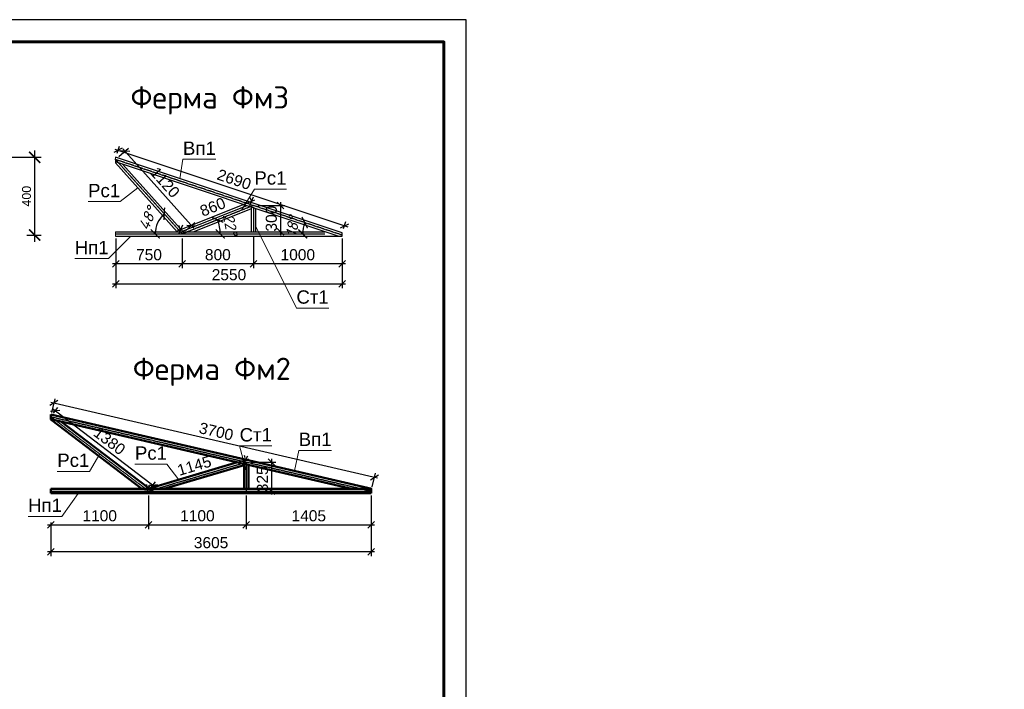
# Model space of a CAD drawing. Header units: millimetres. Extents: x 494616 to 29467618, y -815866 to -785734.
# Tile 16 of 20: x 686472 to 708637, y -800800 to -785734. Entities that reach past the tile are written whole.
import ezdxf
from ezdxf.enums import TextEntityAlignment as Align

# ---------------------------------------------------------------- set-up
doc = ezdxf.new("R2010")
doc.units = ezdxf.units.MM
doc.linetypes.add('ACAD_ISO04W100', pattern=[30, 24, -3, 0, -3])
doc.linetypes.add('CENTER', pattern=[50.8, 31.75, -6.35, 6.35, -6.35])
for name, color, linetype, lineweight in [('HVA. Текст (Text) RU.0', 7, 'Continuous', 13), ('АР_СТЕНЫ', 254, 'Continuous', 0), ('СТЕНЫ', 5, 'Continuous', 30), ('Фундамент', 133, 'Continuous', 50)]:
    doc.layers.add(name, color=color, linetype=linetype, lineweight=lineweight)
doc.layers.add('OS', color=16, linetype='Continuous')
doc.layers.add('RAZMER', color=5, linetype='Continuous')
doc.styles.add('GOST 2.304', font='CS_Gost2304.shx', dxfattribs={"oblique": 15})
doc.styles.add('ISOCPEUR', font='isocpeui.ttf')
doc.styles.add('SPDS1', font='spds.shx', dxfattribs={"width": 0.8})
doc.styles.get("Standard").update_dxf_attribs({"font": 'arial.ttf'})
doc.styles.add('style9', font='isocpeur.ttf', dxfattribs={"height": 300})
doc.dimstyles.new('1-100', dxfattribs={"dimscale": 100, "dimtxt": 2.5, "dimasz": 2, "dimexe": 1.3, "dimexo": 3, "dimgap": 1.2, "dimtad": 1, "dimdec": 0, "dimtxsty": 'ISOCPEUR', "dimblk": 'ARCHTICK', "dimcen": 2.5, "dimdle": 1.3, "dimadec": 0, "dimazin": 0, "dimtfac": 1, "dimtdec": 0, "dimtix": 1, "dimtmove": 1, "dimatfit": 3, "dimldrblk": 'OPEN30', "dimfxl": 0, "dimarcsym": 0})
doc.dimstyles.new('1-50', dxfattribs={"dimtxt": 250, "dimasz": 150, "dimexe": 100, "dimexo": 100, "dimgap": 75, "dimtad": 1, "dimdec": 0, "dimlfac": 0.5, "dimzin": 0, "dimdsep": 46, "dimtxsty": 'Standard', "dimblk": 'OBLIQUE', "dimcen": 1, "dimdle": 75, "dimclrt": 256, "dimadec": 0, "dimazin": 0, "dimtm": 1e-09, "dimtfac": 1, "dimtdec": 0, "dimtofl": 0, "dimtmove": 0, "dimatfit": 3, "dimldrblk": 'OBLIQUE', "dimfxl": 0, "dimtolj": 1, "dimtzin": 0, "dimarcsym": 0})
doc.dimstyles.new('50', dxfattribs={"dimscale": 0, "dimtxt": 200, "dimasz": 250, "dimexe": 150, "dimexo": 500, "dimgap": 80, "dimtad": 1, "dimdec": 0, "dimlfac": 0.5, "dimtxsty": 'Standard', "dimblk": 'ARCHTICK', "dimcen": 300, "dimdle": 150, "dimclrd": 256, "dimclre": 256, "dimclrt": 256, "dimadec": 0, "dimazin": 0, "dimtfac": 1, "dimtdec": 0, "dimtmove": 0, "dimatfit": 3, "dimfxl": 0, "dimlwd": -1, "dimlwe": -1, "dimarcsym": 0})

# ---------------------------------------------------------------- blocks, each defined once
blk = doc.blocks.new('_ArchTick')
at = {"color": 0, "linetype": 'ByBlock', "const_width": 0.15}
blk.add_lwpolyline([(-0.5, -0.5), (0.5, 0.5)], dxfattribs=at)
blk = doc.blocks.new('*D942')
at = {"transparency": 16777216}
for p, q in [((685833, -788830), (686958, -788830)), ((686808, -788680), (686808, -790730)), ((686633, -790580), (686958, -790580))]:
    blk.add_line(p, q, dxfattribs=at)
at = {"layer": 'Defpoints', "color": 0, "lineweight": 20, "transparency": 16777216}
for p in [(685333, -788830), (686133, -790580), (686808, -790580)]:
    blk.add_point(p, dxfattribs=at)
at = {"transparency": 16777216, "xscale": 250, "yscale": 250, "zscale": 250}
for p, rotation in [((686808, -788830), 90), ((686808, -790580), 270)]:
    blk.add_blockref('_ArchTick', p, dxfattribs=dict(at, rotation=rotation))
at = {"transparency": 16777216, "insert": (686626, -789705), "char_height": 200, "attachment_point": 5, "rotation": 90}
blk.add_mtext('400', dxfattribs=at)
blk = doc.blocks.new('_Oblique')
at = {"color": 0, "linetype": 'ByBlock', "lineweight": -2}
blk.add_line((-0.5, -0.5), (0.5, 0.5), dxfattribs=at)
blk = doc.blocks.new('*D973')
at = {"layer": 'Defpoints', "color": 0, "lineweight": 20, "ltscale": 0.2, "transparency": 16777216}
for p in [(689373, -796339), (687173, -796950), (689373, -797100)]:
    blk.add_point(p, dxfattribs=at)
at = {"layer": 'Фундамент', "color": 0, "lineweight": -2, "ltscale": 0.2, "transparency": 16777216}
for p, q in [((689373, -796439), (689373, -797200)), ((687098, -797100), (689448, -797100)), ((687173, -797050), (687173, -797200))]:
    blk.add_line(p, q, dxfattribs=at)
at = {"layer": 'Фундамент', "color": 0, "lineweight": -2, "ltscale": 0.2, "transparency": 16777216, "xscale": 150, "yscale": 150, "zscale": 150, "rotation": 180}
blk.add_blockref('_Oblique', (687173, -797100), dxfattribs=at)
at = {"layer": 'Фундамент', "color": 0, "lineweight": -2, "ltscale": 0.2, "transparency": 16777216, "xscale": 150, "yscale": 150, "zscale": 150}
blk.add_blockref('_Oblique', (689373, -797100), dxfattribs=at)
at = {"layer": 'Фундамент', "lineweight": 20, "ltscale": 0.2, "transparency": 16777216, "insert": (688273, -796897), "char_height": 250, "attachment_point": 5}
blk.add_mtext('\\A1;1100', dxfattribs=at)
blk = doc.blocks.new('*D974')
at = {"layer": 'Defpoints', "color": 0, "lineweight": 20, "ltscale": 0.2, "transparency": 16777216}
for p in [(689373, -796339), (691573, -796339), (691573, -797100)]:
    blk.add_point(p, dxfattribs=at)
at = {"layer": 'Фундамент', "color": 0, "lineweight": -2, "ltscale": 0.2, "transparency": 16777216}
for p, q in [((689373, -796439), (689373, -797200)), ((691573, -796439), (691573, -797200)), ((689298, -797100), (691648, -797100))]:
    blk.add_line(p, q, dxfattribs=at)
at = {"layer": 'Фундамент', "color": 0, "lineweight": -2, "ltscale": 0.2, "transparency": 16777216, "xscale": 150, "yscale": 150, "zscale": 150, "rotation": 180}
blk.add_blockref('_Oblique', (689373, -797100), dxfattribs=at)
at = {"layer": 'Фундамент', "color": 0, "lineweight": -2, "ltscale": 0.2, "transparency": 16777216, "xscale": 150, "yscale": 150, "zscale": 150}
blk.add_blockref('_Oblique', (691573, -797100), dxfattribs=at)
at = {"layer": 'Фундамент', "lineweight": 20, "ltscale": 0.2, "transparency": 16777216, "insert": (690473, -796897), "char_height": 250, "attachment_point": 5}
blk.add_mtext('\\A1;1100', dxfattribs=at)
blk = doc.blocks.new('*D975')
at = {"layer": 'Defpoints', "color": 0, "lineweight": 20, "ltscale": 0.2, "transparency": 16777216}
for p in [(691573, -796339), (694386, -796339), (694386, -797100)]:
    blk.add_point(p, dxfattribs=at)
at = {"layer": 'Фундамент', "color": 0, "lineweight": -2, "ltscale": 0.2, "transparency": 16777216}
for p, q in [((691573, -796439), (691573, -797200)), ((694386, -796439), (694386, -797200)), ((691498, -797100), (694461, -797100))]:
    blk.add_line(p, q, dxfattribs=at)
at = {"layer": 'Фундамент', "color": 0, "lineweight": -2, "ltscale": 0.2, "transparency": 16777216, "xscale": 150, "yscale": 150, "zscale": 150, "rotation": 180}
blk.add_blockref('_Oblique', (691573, -797100), dxfattribs=at)
at = {"layer": 'Фундамент', "color": 0, "lineweight": -2, "ltscale": 0.2, "transparency": 16777216, "xscale": 150, "yscale": 150, "zscale": 150}
blk.add_blockref('_Oblique', (694386, -797100), dxfattribs=at)
at = {"layer": 'Фундамент', "lineweight": 20, "ltscale": 0.2, "transparency": 16777216, "insert": (692980, -796897), "char_height": 250, "attachment_point": 5}
blk.add_mtext('\\A1;1405', dxfattribs=at)
blk = doc.blocks.new('*D970')
at = {"layer": 'Defpoints', "color": 0, "lineweight": 20, "ltscale": 0.2, "transparency": 16777216}
for p in [(687173, -796950), (694386, -796844), (687173, -797705)]:
    blk.add_point(p, dxfattribs=at)
at = {"layer": 'Фундамент', "color": 0, "lineweight": -2, "ltscale": 0.2, "transparency": 16777216}
for p, q in [((694386, -796944), (694386, -797805)), ((687173, -797050), (687173, -797805)), ((694461, -797705), (687098, -797705))]:
    blk.add_line(p, q, dxfattribs=at)
at = {"layer": 'Фундамент', "color": 0, "lineweight": -2, "ltscale": 0.2, "transparency": 16777216, "xscale": 150, "yscale": 150, "zscale": 150, "rotation": 180}
blk.add_blockref('_Oblique', (687173, -797705), dxfattribs=at)
at = {"layer": 'Фундамент', "color": 0, "lineweight": -2, "ltscale": 0.2, "transparency": 16777216, "xscale": 150, "yscale": 150, "zscale": 150}
blk.add_blockref('_Oblique', (694386, -797705), dxfattribs=at)
at = {"layer": 'Фундамент', "lineweight": 20, "ltscale": 0.2, "transparency": 16777216, "insert": (690780, -797502), "char_height": 250, "attachment_point": 5}
blk.add_mtext('\\A1;3605', dxfattribs=at)
blk = doc.blocks.new('*D976')
at = {"layer": 'Defpoints', "color": 0, "lineweight": 20, "ltscale": 0.2, "transparency": 16777216}
for p in [(687244, -794361), (687173, -794667), (694386, -796339)]:
    blk.add_point(p, dxfattribs=at)
at = {"layer": 'Фундамент', "color": 0, "lineweight": -2, "ltscale": 0.2, "transparency": 16777216}
for p, q in [((694530, -796050), (687171, -794344)), ((687196, -794570), (687267, -794264)), ((694408, -796242), (694479, -795935))]:
    blk.add_line(p, q, dxfattribs=at)
at = {"layer": 'Фундамент', "color": 0, "lineweight": -2, "ltscale": 0.2, "transparency": 16777216, "xscale": 150, "yscale": 150, "zscale": 150}
for p, rotation in [((687244, -794361), 166.9503442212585), ((694457, -796033), 346.9503442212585)]:
    blk.add_blockref('_Oblique', p, dxfattribs=dict(at, rotation=rotation))
at = {"layer": 'Фундамент', "lineweight": 20, "ltscale": 0.2, "transparency": 16777216, "insert": (690896, -794999), "char_height": 250, "attachment_point": 5, "rotation": 346.9503}
blk.add_mtext('\\A1;3700', dxfattribs=at)
blk = doc.blocks.new('*D971')
at = {"layer": 'Defpoints', "color": 0, "lineweight": 20, "ltscale": 0.2, "transparency": 16777216}
for p in [(691559, -795639), (691573, -795687), (689373, -796339)]:
    blk.add_point(p, dxfattribs=at)
at = {"layer": 'Фундамент', "color": 0, "lineweight": -2, "ltscale": 0.2, "transparency": 16777216}
for p, q in [((689287, -796312), (691631, -795618)), ((691545, -795591), (691531, -795543)), ((689345, -796243), (689331, -796195))]:
    blk.add_line(p, q, dxfattribs=at)
at = {"layer": 'Фундамент', "color": 0, "lineweight": -2, "ltscale": 0.2, "transparency": 16777216, "xscale": 150, "yscale": 150, "zscale": 150}
for p, rotation in [((691559, -795639), 16.50508751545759), ((689359, -796291), 196.5050875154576)]:
    blk.add_blockref('_Oblique', p, dxfattribs=dict(at, rotation=rotation))
at = {"layer": 'Фундамент', "lineweight": 20, "ltscale": 0.2, "transparency": 16777216, "insert": (690402, -795771), "char_height": 250, "attachment_point": 5, "rotation": 16.5051}
blk.add_mtext('\\A1;1145', dxfattribs=at)
blk = doc.blocks.new('*D972')
at = {"layer": 'Defpoints', "color": 0, "lineweight": 20, "ltscale": 0.2, "transparency": 16777216}
for p in [(691573, -795687), (691573, -796339), (692140, -796339)]:
    blk.add_point(p, dxfattribs=at)
at = {"layer": 'Фундамент', "color": 0, "lineweight": -2, "ltscale": 0.2, "transparency": 16777216}
for p, q in [((691673, -795687), (692240, -795687)), ((692140, -795612), (692140, -796414)), ((691673, -796339), (692240, -796339))]:
    blk.add_line(p, q, dxfattribs=at)
at = {"layer": 'Фундамент', "color": 0, "lineweight": -2, "ltscale": 0.2, "transparency": 16777216, "xscale": 150, "yscale": 150, "zscale": 150}
for p, rotation in [((692140, -795687), 90), ((692140, -796339), 270)]:
    blk.add_blockref('_Oblique', p, dxfattribs=dict(at, rotation=rotation))
at = {"layer": 'Фундамент', "lineweight": 20, "ltscale": 0.2, "transparency": 16777216, "insert": (691937, -796075), "char_height": 250, "attachment_point": 5, "rotation": 90}
blk.add_mtext('\\A1;325', dxfattribs=at)
blk = doc.blocks.new('*D969')
at = {"layer": 'Defpoints', "color": 0, "lineweight": 20, "ltscale": 0.2, "transparency": 16777216}
for p in [(687271, -794539), (687173, -794667), (689373, -796339)]:
    blk.add_point(p, dxfattribs=at)
at = {"layer": 'Фундамент', "color": 0, "lineweight": -2, "ltscale": 0.2, "transparency": 16777216}
for p, q in [((689531, -796256), (687212, -794493)), ((687234, -794588), (687332, -794459)), ((689434, -796259), (689532, -796131))]:
    blk.add_line(p, q, dxfattribs=at)
at = {"layer": 'Фундамент', "color": 0, "lineweight": -2, "ltscale": 0.2, "transparency": 16777216, "xscale": 150, "yscale": 150, "zscale": 150}
for p, rotation in [((687271, -794539), 142.7697958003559), ((689471, -796210), 322.769795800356)]:
    blk.add_blockref('_Oblique', p, dxfattribs=dict(at, rotation=rotation))
at = {"layer": 'Фундамент', "lineweight": 20, "ltscale": 0.2, "transparency": 16777216, "insert": (688494, -795213), "char_height": 250, "attachment_point": 5, "rotation": 322.7698}
blk.add_mtext('\\A1;1380', dxfattribs=at)
blk = doc.blocks.new('vcBlockPos')
at = {"color": 0, "linetype": 'ByBlock', "lineweight": -2, "style": 'GOST 2.304'}
blk.add_attdef('ПОЗИЦИЯ', text='', height=500, dxfattribs=at).set_placement((0, 0), align=Align.BOTTOM_CENTER)
at = {"color": 0, "linetype": 'ByBlock', "lineweight": -2, "style": 'GOST 2.304', "flags": 1}
blk.add_attdef('КОЛИЧЕСТВО', text='', height=500, dxfattribs=at).set_placement((0, 0), align=Align.RIGHT)
at = {"color": 0, "linetype": 'ByBlock', "lineweight": -2, "style": 'GOST 2.304'}
blk.add_attdef('НТЕКСТ', text='', height=500, dxfattribs=at).set_placement((0, 0), align=Align.TOP_CENTER)
blk = doc.blocks.new('*D977')
at = {"layer": 'Defpoints', "color": 0, "lineweight": 20, "ltscale": 0.2, "transparency": 16777216}
for p in [(688633, -788830), (693785, -790371), (693733, -790530)]:
    blk.add_point(p, dxfattribs=at)
at = {"layer": 'Фундамент', "color": 0, "lineweight": -2, "ltscale": 0.2, "transparency": 16777216}
for p, q in [((688664, -788735), (688717, -788576)), ((688614, -788647), (693857, -790395)), ((693764, -790435), (693817, -790276))]:
    blk.add_line(p, q, dxfattribs=at)
at = {"layer": 'Фундамент', "color": 0, "lineweight": -2, "ltscale": 0.2, "transparency": 16777216, "xscale": 150, "yscale": 150, "zscale": 150}
for p, rotation in [((688685, -788671), 161.5650511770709), ((693785, -790371), 341.5650511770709)]:
    blk.add_blockref('_Oblique', p, dxfattribs=dict(at, rotation=rotation))
at = {"layer": 'Фундамент', "lineweight": 20, "ltscale": 0.2, "transparency": 16777216, "insert": (691300, -789329), "char_height": 250, "attachment_point": 5, "rotation": 341.5651}
blk.add_mtext('\\A1;2690', dxfattribs=at)
blk = doc.blocks.new('*D978')
at = {"layer": 'Defpoints', "color": 0, "lineweight": 20, "ltscale": 0.2, "transparency": 16777216}
for p in [(691693, -789817), (691733, -789916), (690133, -790554)]:
    blk.add_point(p, dxfattribs=at)
at = {"layer": 'Фундамент', "color": 0, "lineweight": -2, "ltscale": 0.2, "transparency": 16777216}
for p, q in [((691695, -789823), (691656, -789724)), ((690024, -790484), (691763, -789790)), ((690095, -790461), (690056, -790363))]:
    blk.add_line(p, q, dxfattribs=at)
at = {"layer": 'Фундамент', "color": 0, "lineweight": -2, "ltscale": 0.2, "transparency": 16777216, "xscale": 150, "yscale": 150, "zscale": 150}
for p, rotation in [((691693, -789817), 21.7515742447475), ((690093, -790456), 201.7515742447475)]:
    blk.add_blockref('_Oblique', p, dxfattribs=dict(at, rotation=rotation))
at = {"layer": 'Фундамент', "lineweight": 20, "ltscale": 0.2, "transparency": 16777216, "insert": (690818, -789948), "char_height": 250, "attachment_point": 5, "rotation": 21.7516}
blk.add_mtext('\\A1;860', dxfattribs=at)
blk = doc.blocks.new('*D979')
at = {"layer": 'Defpoints', "color": 0, "lineweight": 20, "ltscale": 0.2, "transparency": 16777216}
for p in [(688843, -788693), (688633, -788882), (690133, -790554)]:
    blk.add_point(p, dxfattribs=at)
at = {"layer": 'Фундамент', "color": 0, "lineweight": -2, "ltscale": 0.2, "transparency": 16777216}
for p, q in [((688707, -788815), (688918, -788626)), ((690393, -790421), (688793, -788637)), ((690207, -790487), (690418, -790298))]:
    blk.add_line(p, q, dxfattribs=at)
at = {"layer": 'Фундамент', "color": 0, "lineweight": -2, "ltscale": 0.2, "transparency": 16777216, "xscale": 150, "yscale": 150, "zscale": 150}
for p, rotation in [((688843, -788693), 131.9009839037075), ((690343, -790365), 311.9009839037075)]:
    blk.add_blockref('_Oblique', p, dxfattribs=dict(at, rotation=rotation))
at = {"layer": 'Фундамент', "lineweight": 20, "ltscale": 0.2, "transparency": 16777216, "insert": (689744, -789394), "char_height": 250, "attachment_point": 5, "rotation": 311.901}
blk.add_mtext('\\A1;1120', dxfattribs=at)
blk = doc.blocks.new('*D980')
at = {"layer": 'Defpoints', "color": 0, "lineweight": 20, "ltscale": 0.2, "transparency": 16777216}
for p in [(688633, -790554), (693733, -790554), (693733, -791676)]:
    blk.add_point(p, dxfattribs=at)
at = {"layer": 'Фундамент', "color": 0, "lineweight": -2, "ltscale": 0.2, "transparency": 16777216}
for p, q in [((688633, -790654), (688633, -791776)), ((693733, -790654), (693733, -791776)), ((688558, -791676), (693808, -791676))]:
    blk.add_line(p, q, dxfattribs=at)
at = {"layer": 'Фундамент', "color": 0, "lineweight": -2, "ltscale": 0.2, "transparency": 16777216, "xscale": 150, "yscale": 150, "zscale": 150, "rotation": 180}
blk.add_blockref('_Oblique', (688633, -791676), dxfattribs=at)
at = {"layer": 'Фундамент', "color": 0, "lineweight": -2, "ltscale": 0.2, "transparency": 16777216, "xscale": 150, "yscale": 150, "zscale": 150}
blk.add_blockref('_Oblique', (693733, -791676), dxfattribs=at)
at = {"layer": 'Фундамент', "lineweight": 20, "ltscale": 0.2, "transparency": 16777216, "insert": (691183, -791473), "char_height": 250, "attachment_point": 5}
blk.add_mtext('\\A1;2550', dxfattribs=at)
blk = doc.blocks.new('*D981')
at = {"layer": 'Defpoints', "color": 0, "lineweight": 20, "ltscale": 0.2, "transparency": 16777216}
for p in [(691733, -789916), (691733, -790504), (692341, -790504)]:
    blk.add_point(p, dxfattribs=at)
at = {"layer": 'Фундамент', "color": 0, "lineweight": -2, "ltscale": 0.2, "transparency": 16777216}
for p, q in [((691833, -789916), (692441, -789916)), ((692341, -789841), (692341, -790579)), ((691833, -790504), (692441, -790504))]:
    blk.add_line(p, q, dxfattribs=at)
at = {"layer": 'Фундамент', "color": 0, "lineweight": -2, "ltscale": 0.2, "transparency": 16777216, "xscale": 150, "yscale": 150, "zscale": 150}
for p, rotation in [((692341, -789916), 90), ((692341, -790504), 270)]:
    blk.add_blockref('_Oblique', p, dxfattribs=dict(at, rotation=rotation))
at = {"layer": 'Фундамент', "lineweight": 20, "ltscale": 0.2, "transparency": 16777216, "insert": (692138, -790210), "char_height": 250, "attachment_point": 5, "rotation": 90}
blk.add_mtext('\\A1;300', dxfattribs=at)
blk = doc.blocks.new('*D982')
at = {"layer": 'Defpoints', "color": 0, "lineweight": 20, "ltscale": 0.2, "transparency": 16777216}
for p in [(691733, -790504), (693733, -790654), (691733, -791226)]:
    blk.add_point(p, dxfattribs=at)
at = {"layer": 'Фундамент', "color": 0, "lineweight": -2, "ltscale": 0.2, "transparency": 16777216}
for p, q in [((691733, -790604), (691733, -791326)), ((693733, -790754), (693733, -791326)), ((693808, -791226), (691658, -791226))]:
    blk.add_line(p, q, dxfattribs=at)
at = {"layer": 'Фундамент', "color": 0, "lineweight": -2, "ltscale": 0.2, "transparency": 16777216, "xscale": 150, "yscale": 150, "zscale": 150, "rotation": 180}
blk.add_blockref('_Oblique', (691733, -791226), dxfattribs=at)
at = {"layer": 'Фундамент', "color": 0, "lineweight": -2, "ltscale": 0.2, "transparency": 16777216, "xscale": 150, "yscale": 150, "zscale": 150}
blk.add_blockref('_Oblique', (693733, -791226), dxfattribs=at)
at = {"layer": 'Фундамент', "lineweight": 20, "ltscale": 0.2, "transparency": 16777216, "insert": (692733, -791023), "char_height": 250, "attachment_point": 5}
blk.add_mtext('\\A1;1000', dxfattribs=at)
blk = doc.blocks.new('*D983')
at = {"layer": 'Defpoints', "color": 0, "lineweight": 20, "ltscale": 0.2, "transparency": 16777216}
for p in [(690133, -790554), (691733, -790654), (690133, -791226)]:
    blk.add_point(p, dxfattribs=at)
at = {"layer": 'Фундамент', "color": 0, "lineweight": -2, "ltscale": 0.2, "transparency": 16777216}
for p, q in [((690133, -790654), (690133, -791326)), ((691733, -790754), (691733, -791326)), ((691808, -791226), (690058, -791226))]:
    blk.add_line(p, q, dxfattribs=at)
at = {"layer": 'Фундамент', "color": 0, "lineweight": -2, "ltscale": 0.2, "transparency": 16777216, "xscale": 150, "yscale": 150, "zscale": 150, "rotation": 180}
blk.add_blockref('_Oblique', (690133, -791226), dxfattribs=at)
at = {"layer": 'Фундамент', "color": 0, "lineweight": -2, "ltscale": 0.2, "transparency": 16777216, "xscale": 150, "yscale": 150, "zscale": 150}
blk.add_blockref('_Oblique', (691733, -791226), dxfattribs=at)
at = {"layer": 'Фундамент', "lineweight": 20, "ltscale": 0.2, "transparency": 16777216, "insert": (690933, -791023), "char_height": 250, "attachment_point": 5}
blk.add_mtext('\\A1;800', dxfattribs=at)
blk = doc.blocks.new('*D984')
at = {"layer": 'Defpoints', "color": 0, "lineweight": 20, "ltscale": 0.2, "transparency": 16777216}
for p in [(688633, -790745), (690133, -790879), (688633, -791226)]:
    blk.add_point(p, dxfattribs=at)
at = {"layer": 'Фундамент', "color": 0, "lineweight": -2, "ltscale": 0.2, "transparency": 16777216}
for p, q in [((688633, -790845), (688633, -791326)), ((690133, -790979), (690133, -791326)), ((690208, -791226), (688558, -791226))]:
    blk.add_line(p, q, dxfattribs=at)
at = {"layer": 'Фундамент', "color": 0, "lineweight": -2, "ltscale": 0.2, "transparency": 16777216, "xscale": 150, "yscale": 150, "zscale": 150, "rotation": 180}
blk.add_blockref('_Oblique', (688633, -791226), dxfattribs=at)
at = {"layer": 'Фундамент', "color": 0, "lineweight": -2, "ltscale": 0.2, "transparency": 16777216, "xscale": 150, "yscale": 150, "zscale": 150}
blk.add_blockref('_Oblique', (690133, -791226), dxfattribs=at)
at = {"layer": 'Фундамент', "lineweight": 20, "ltscale": 0.2, "transparency": 16777216, "insert": (689383, -791023), "char_height": 250, "attachment_point": 5}
blk.add_mtext('\\A1;750', dxfattribs=at)
blk = doc.blocks.new('*D985')
at = {"layer": 'Defpoints', "color": 0, "lineweight": 20, "ltscale": 0.2, "transparency": 16777216}
for p in [(691733, -789916), (688633, -790554), (690133, -790554), (690981, -790446), (693340, -790554)]:
    blk.add_point(p, dxfattribs=at)
at = {"layer": 'Фундамент', "color": 0, "lineweight": -2, "ltscale": 0.2, "transparency": 16777216}
blk.add_arc((690133, -790554), 855, 360, 21.7516, dxfattribs=at)
at = {"layer": 'Фундамент', "color": 0, "lineweight": -2, "ltscale": 0.2, "transparency": 16777216, "xscale": 200, "yscale": 200, "zscale": 200}
for p, rotation in [((690927, -790237), 111.7515742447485), ((690988, -790554), 269.9999999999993)]:
    blk.add_blockref('_ArchTick', p, dxfattribs=dict(at, rotation=rotation))
at = {"layer": 'Фундамент', "color": 0, "lineweight": 20, "ltscale": 0.2, "transparency": 16777216, "insert": (691213, -790346), "char_height": 250, "attachment_point": 5, "rotation": 280.8758, "style": 'ISOCPEUR'}
blk.add_mtext('22°', dxfattribs=at)
blk = doc.blocks.new('_Open30')
at = {"color": 0, "linetype": 'ByBlock', "lineweight": -2}
for p, q in [((-1, 0.27), (0, 0)), ((0, 0), (-1, -0.27)), ((0, 0), (-1, 0))]:
    blk.add_line(p, q, dxfattribs=at)
blk = doc.blocks.new('*D986')
at = {"layer": 'Defpoints', "color": 0, "lineweight": 20, "ltscale": 0.2, "transparency": 16777216}
for p in [(688617, -788877), (692864, -790383), (688633, -790554), (693340, -790554), (693717, -790577)]:
    blk.add_point(p, dxfattribs=at)
at = {"layer": 'Фундамент', "color": 0, "lineweight": -2, "ltscale": 0.2, "transparency": 16777216}
blk.add_arc((693648, -790554), 802, 161.5651, 180, dxfattribs=at)
at = {"layer": 'Фундамент', "color": 0, "lineweight": -2, "ltscale": 0.2, "transparency": 16777216, "xscale": 200, "yscale": 200, "zscale": 200}
for p, rotation in [((692887, -790300), 71.5650511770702), ((692846, -790554), 269.9999999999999)]:
    blk.add_blockref('_ArchTick', p, dxfattribs=dict(at, rotation=rotation))
at = {"layer": 'Фундамент', "color": 0, "lineweight": 20, "ltscale": 0.2, "transparency": 16777216, "insert": (692614, -790386), "char_height": 250, "attachment_point": 5, "rotation": 80.7825, "style": 'ISOCPEUR'}
blk.add_mtext('18°', dxfattribs=at)
blk = doc.blocks.new('*D987')
at = {"layer": 'Defpoints', "color": 0, "lineweight": 20, "ltscale": 0.2, "transparency": 16777216}
for p in [(688633, -788882), (689617, -790231), (688633, -790554), (690133, -790554), (693340, -790554)]:
    blk.add_point(p, dxfattribs=at)
at = {"layer": 'Фундамент', "color": 0, "lineweight": -2, "ltscale": 0.2, "transparency": 16777216}
blk.add_arc((690133, -790554), 609, 131.901, 180, dxfattribs=at)
at = {"layer": 'Фундамент', "color": 0, "lineweight": -2, "ltscale": 0.2, "transparency": 16777216, "xscale": 200, "yscale": 200, "zscale": 200}
for p, rotation in [((689726, -790101), 41.90098390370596), ((689524, -790554), 270.0000000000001)]:
    blk.add_blockref('_ArchTick', p, dxfattribs=dict(at, rotation=rotation))
at = {"layer": 'Фундамент', "color": 0, "lineweight": 20, "ltscale": 0.2, "transparency": 16777216, "insert": (689353, -790206), "char_height": 250, "attachment_point": 5, "rotation": 65.9505, "style": 'ISOCPEUR'}
blk.add_mtext('48°', dxfattribs=at)
blk = doc.blocks.new('*U988')
at = {"color": 0, "linetype": 'Continuous', "lineweight": -2}
blk.add_lwpolyline([(-530.99, 0), (0, 0), (0, 297), (-530.99, 297), (-530.99, 0)], dxfattribs=at)
at = {"color": 13, "linetype": 'Continuous', "lineweight": 60}
blk.add_lwpolyline([(-510.99, 5), (-5, 5), (-5, 292), (-510.99, 292), (-510.99, 5)], dxfattribs=at)
at = {"color": 0, "linetype": 'Continuous', "lineweight": -2, "style": 'GOST 2.304', "oblique": 15}
for tag, p in [('ДАТА_С7', (-521.79, 275.6)), ('ДАТА_С8', (-516.79, 275.6)), ('ДАТА_С9', (-511.79, 275.6)), ('ФАМИЛИЯ_С7', (-521.79, 240.6)), ('ФАМИЛИЯ_С8', (-516.79, 240.6)), ('ФАМИЛИЯ_С9', (-511.79, 240.6)), ('ДОЛЖНОСТЬ_С7', (-521.79, 220.6)), ('ДОЛЖНОСТЬ_С8', (-516.79, 220.6)), ('ДОЛЖНОСТЬ_С9', (-511.79, 220.6)), ('ДАТА_С4', (-521.79, 210.6)), ('ДАТА_С5', (-516.79, 210.6)), ('ДАТА_С6', (-511.79, 210.6)), ('ФАМИЛИЯ_С4', (-521.79, 175.6)), ('ФАМИЛИЯ_С5', (-516.79, 175.6)), ('ФАМИЛИЯ_С6', (-511.79, 175.6)), ('ДОЛЖНОСТЬ_С4', (-521.79, 155.6)), ('ДОЛЖНОСТЬ_С5', (-516.79, 155.6)), ('ДОЛЖНОСТЬ_С6', (-511.79, 155.6)), ('ДАТА_С1', (-521.79, 145.6)), ('ДАТА_С2', (-516.79, 145.6)), ('ДАТА_С3', (-511.79, 145.6)), ('ФАМИЛИЯ_С1', (-521.79, 110.6)), ('ФАМИЛИЯ_С2', (-516.79, 110.6)), ('ФАМИЛИЯ_С3', (-511.79, 110.6)), ('ДОЛЖНОСТЬ_С1', (-521.79, 90.6)), ('ДОЛЖНОСТЬ_С2', (-516.79, 90.6)), ('ДОЛЖНОСТЬ_С3', (-511.79, 90.6))]:
    blk.add_attdef(tag, p, '', height=2.5, rotation=90, dxfattribs=at)
for tag, p in [('ИЗМЕНЕНИЕ4', (-185, 55.95)), ('УЧАСТОК4', (-175, 55.95)), ('ЛИСТ4', (-165, 55.95)), ('ДОК4', (-155, 55.95)), ('ИЗМЕНЕНИЕ3', (-185, 50.95)), ('УЧАСТОК3', (-175, 50.95)), ('ЛИСТ3', (-165, 50.95)), ('ДОК3', (-155, 50.95)), ('ИЗМЕНЕНИЕ2', (-185, 45.95)), ('УЧАСТОК2', (-175, 45.95)), ('ЛИСТ2', (-165, 45.95)), ('ДОК2', (-155, 45.95)), ('НАИМЕНОВАНИЕ1', (-66.57, 45.54)), ('ИЗМЕНЕНИЕ1', (-185, 40.95)), ('УЧАСТОК1', (-175, 40.95)), ('ЛИСТ1', (-165, 40.95)), ('ДОК1', (-155, 40.95)), ('НАИМЕНОВАНИЕ2', (-66.57, 41.18)), ('НАИМЕНОВАНИЕ3', (-66.57, 36.94)), ('СООРУЖЕНИЕ1', (-89.86, 30.35)), ('СООРУЖЕНИЕ2', (-89.86, 25.99)), ('СООРУЖЕНИЕ3', (-89.86, 21.75)), ('НАИМЕНОВАНИЕ_ЛИСТА1', (-90.36, 15.32)), ('НАИМЕНОВАНИЕ_ЛИСТА2', (-90.36, 10.97)), ('НАИМЕНОВАНИЕ_ЛИСТА3', (-90.36, 6.72))]:
    blk.add_attdef(tag, text='', height=2.5, dxfattribs=at).set_placement(p, align=Align.CENTER)
at = {"color": 0, "linetype": 'Continuous', "lineweight": -2, "style": 'GOST 2.304', "oblique": 15, "flags": 8}
for tag, p in [('ДАТА10', (-130.07, 55.83)), ('ДАТА9', (-130.07, 50.83)), ('ДАТА8', (-130.07, 45.83)), ('ДАТА7', (-130.07, 40.83)), ('ДАТА6', (-130.07, 30.83)), ('ДАТА5', (-130.07, 25.83)), ('ДАТА4', (-130.07, 20.83)), ('ДАТА3', (-130.07, 15.83)), ('ДАТА2', (-130.07, 10.83)), ('ДАТА1', (-130.07, 5.83))]:
    blk.add_attdef(tag, text='', height=2.5, dxfattribs=at).set_placement(p, align=Align.CENTER)
at = {"color": 0, "linetype": 'Continuous', "lineweight": -2, "style": 'GOST 2.304', "oblique": 15}
blk.add_attdef('!ШИФР', text='', height=5, dxfattribs=at).set_placement((-60.29, 52.75), align=Align.RIGHT)
for tag, p, height in [('!РАЗДЕЛ', (-60.07, 52.75), 5), ('ДОЛЖНОСТЬ6', (-188.95, 30.95), 2.5), ('ФАМИЛИЯ6', (-168.95, 30.95), 2.5), ('ДОЛЖНОСТЬ5', (-188.95, 25.95), 2.5), ('ФАМИЛИЯ5', (-168.95, 25.95), 2.5), ('ДОЛЖНОСТЬ4', (-188.95, 20.95), 2.5), ('ФАМИЛИЯ4', (-168.95, 20.95), 2.5), ('ДОЛЖНОСТЬ3', (-188.95, 15.95), 2.5), ('ФАМИЛИЯ3', (-168.95, 15.95), 2.5), ('ДОЛЖНОСТЬ2', (-188.95, 10.95), 2.5), ('ФАМИЛИЯ2', (-168.95, 10.95), 2.5), ('ДОЛЖНОСТЬ1', (-188.95, 5.95), 2.5), ('ФАМИЛИЯ1', (-168.95, 5.95), 2.5)]:
    blk.add_attdef(tag, p, '', height=height, dxfattribs=at)
for tag, p in [('!СТАДИЯ', (-47.46, 25)), ('!НОМЕР', (-32.5, 25)), ('КОЛИЧЕСТВО_ЛИСТОВ', (-15, 25)), ('КОЛИЧЕСТВО_ЛИСТОВ', (-19.29, 13.01))]:
    blk.add_attdef(tag, text='', height=2.5, dxfattribs=at).set_placement(p, align=Align.MIDDLE_CENTER)
at = {"color": 0, "linetype": 'Continuous', "lineweight": -2, "style": 'GOST 2.304', "oblique": 15, "flags": 8}
blk.add_attdef('!ФОРМАТ', (-19.5, 1.25), '', height=2.5, dxfattribs=at)

msp = doc.modelspace()

# ---------------------------------------------------------------- linework, layer by layer
at = {"lineweight": 30}
for p, q in [((693732.537, -790529.536), (688632.537, -788829.536)), ((693639.581, -790603.961), (688632.537, -788934.946)), ((690020.495, -790503.961), (688632.537, -788957.109)), ((690154.85, -790503.961), (688795.851, -788989.384)), ((691587.058, -789919.786), (690146.435, -790494.582)), ((691682.537, -789951.612), (691682.537, -790503.961)), ((691682.537, -789989.357), (690392.775, -790503.961)), ((691782.537, -789984.946), (691782.537, -790503.961)), ((688632.537, -790503.961), (693339.581, -790503.961)), ((688632.537, -790603.961), (693732.537, -790603.961)), ((688632.537, -790603.961), (693732.537, -790603.961)), ((693732.537, -790603.961), (693732.537, -790529.536))]:
    msp.add_line(p, q, dxfattribs=at)
at = {"layer": 'OS', "color": 3, "linetype": 'ACAD_ISO04W100', "ltscale": 0.2}
for p, q in [((693716.725, -790576.971), (688616.725, -788876.971)), ((688632.537, -788882.241), (688648.348, -788876.971)), ((690132.537, -790553.961), (688632.537, -788882.241)), ((691732.537, -789915.574), (690132.537, -790553.961)), ((691732.537, -789951.612), (691732.537, -790503.961)), ((688632.537, -790553.961), (693339.581, -790553.961)), ((687173.393, -794667.339), (694385.882, -796339.058)), ((687173.393, -794667.339), (689373.393, -796339.058)), ((689373.393, -796339.058), (691573.393, -795687.176)), ((691573.393, -795687.176), (691573.393, -796339.058)), ((687173.393, -796339.058), (694385.882, -796339.058))]:
    msp.add_line(p, q, dxfattribs=at)
at = {"layer": 'АР_СТЕНЫ', "color": 0, "lineweight": 50}
for p, q in [((687173.393, -794616.013), (694397.172, -796290.349)), ((687173.393, -794730.136), (687173.393, -794616.013)), ((687173.393, -794718.664), (693948.722, -796289.058)), ((687173.393, -794730.136), (689224.951, -796289.058)), ((687389.498, -794768.753), (689383.475, -796283.922)), ((689366.141, -796289.058), (691377.453, -795693.086)), ((689718.13, -796289.058), (691523.393, -795754.14)), ((691523.393, -795726.912), (691523.393, -796289.058)), ((691623.393, -795750.09), (691623.393, -796289.058)), ((687173.393, -796289.058), (694385.882, -796289.058)), ((687173.393, -796389.058), (687173.393, -796289.058)), ((694385.882, -796389.058), (694385.882, -796289.058)), ((687173.393, -796389.058), (694385.882, -796389.058))]:
    msp.add_line(p, q, dxfattribs=at)
at = {"layer": 'Фундамент', "color": 0, "lineweight": 20, "ltscale": 0.2}
for p, q in [((688632.537, -788934.946), (688632.537, -788829.536)), ((688632.537, -788829.536), (688632.537, -788957.109)), ((688632.537, -790603.961), (688632.537, -790503.961))]:
    msp.add_line(p, q, dxfattribs=at)
at = {"layer": 'Фундамент', "color": 0, "lineweight": 20}
for points in [[(690080.374, -789312.149), (690147.548, -788875.194), (690887.111, -788875.194)], [(689134.451, -789516.482), (688733.316, -789828.287), (688011.147, -789828.287)], [(691467.315, -790021.395), (691755.615, -789545.568), (692477.785, -789545.568)], [(691782.537, -790375.529), (692701.481, -792223.689), (693429.176, -792223.689)], [(688970.906, -790603.961), (688474.288, -791110.273), (687711.6, -791110.273)], [(691573.393, -795874.633), (691422.428, -795323.823), (692150.122, -795323.823)], [(692661.279, -795888.002), (692753.733, -795425.766), (693493.296, -795425.766)], [(688273.393, -795503.198), (688039.958, -795896.745), (687317.789, -795896.745)], [(690053.627, -796085.349), (689788.114, -795734.27), (689065.944, -795734.27)], [(687827.536, -796339.058), (687423.53, -796909.596), (686660.843, -796909.596)]]:
    msp.add_lwpolyline(points, dxfattribs=at)

# ---------------------------------------------------------------- block references
at = {"layer": 'RAZMER', "xscale": 100, "yscale": 100, "zscale": 100}
msp.add_blockref('*U988', (696522.073, -815434.206), dxfattribs=at)
at = {"layer": 'СТЕНЫ', "lineweight": 9, "ltscale": 10}
ref = msp.add_blockref('vcBlockPos', (690751.322, -787982.219, 60), dxfattribs=dict(at, xscale=100, yscale=100, zscale=100))
ref.add_attrib('ПОЗИЦИЯ', 'Ферма Фм3', dxfattribs={"layer": '0', "color": 0, "linetype": 'ByBlock', "lineweight": -2, "height": 500, "style": 'style9'}).set_placement((690751.322, -787882.219), align=Align.BOTTOM_CENTER)
ref = msp.add_blockref('vcBlockPos', (690797.147, -794088.182, 60), dxfattribs=dict(at, xscale=100, yscale=100, zscale=100))
ref.add_attrib('ПОЗИЦИЯ', 'Ферма Фм2', dxfattribs={"layer": '0', "color": 0, "linetype": 'ByBlock', "lineweight": -2, "height": 500, "style": 'style9'}).set_placement((690797.147, -793988.182), align=Align.BOTTOM_CENTER)
at = {"layer": 'Фундамент', "color": 0, "lineweight": 20}
ref = msp.add_blockref('vcBlockPos', (690517.33, -788875.194), dxfattribs=dict(at, xscale=100, yscale=100, zscale=100))
ref.add_attrib('ПОЗИЦИЯ', 'Вп1', dxfattribs={"layer": '0', "color": 0, "linetype": 'ByBlock', "lineweight": -2, "height": 300}).set_placement((690517.33, -788775.194), align=Align.CENTER)
ref = msp.add_blockref('vcBlockPos', (692116.7, -789545.568), dxfattribs=dict(at, xscale=100, yscale=100, zscale=100))
ref.add_attrib('ПОЗИЦИЯ', 'Рс1', dxfattribs={"layer": '0', "color": 0, "linetype": 'ByBlock', "lineweight": -2, "height": 300}).set_placement((692116.7, -789445.568), align=Align.CENTER)
ref = msp.add_blockref('vcBlockPos', (688372.231, -789828.287), dxfattribs=dict(at, xscale=-100, yscale=100, zscale=100))
ref.add_attrib('ПОЗИЦИЯ', 'Рс1', dxfattribs={"layer": '0', "color": 0, "linetype": 'ByBlock', "lineweight": -2, "height": 300}).set_placement((688372.231, -789728.287), align=Align.CENTER)
ref = msp.add_blockref('vcBlockPos', (688092.944, -791110.273), dxfattribs=dict(at, xscale=-100, yscale=100, zscale=100))
ref.add_attrib('ПОЗИЦИЯ', 'Нп1', dxfattribs={"layer": '0', "color": 0, "linetype": 'ByBlock', "lineweight": -2, "height": 300}).set_placement((688092.944, -791010.273), align=Align.CENTER)
ref = msp.add_blockref('vcBlockPos', (693065.329, -792223.689), dxfattribs=dict(at, xscale=100, yscale=100, zscale=100))
ref.add_attrib('ПОЗИЦИЯ', 'Ст1', dxfattribs={"layer": '0', "color": 0, "linetype": 'ByBlock', "lineweight": -2, "height": 300}).set_placement((693065.329, -792123.689), align=Align.CENTER)
ref = msp.add_blockref('vcBlockPos', (691786.275, -795323.823), dxfattribs=dict(at, xscale=100, yscale=100, zscale=100))
ref.add_attrib('ПОЗИЦИЯ', 'Ст1', dxfattribs={"layer": '0', "color": 0, "linetype": 'ByBlock', "lineweight": -2, "height": 300}).set_placement((691786.275, -795223.823), align=Align.CENTER)
ref = msp.add_blockref('vcBlockPos', (693123.514, -795425.766), dxfattribs=dict(at, xscale=100, yscale=100, zscale=100))
ref.add_attrib('ПОЗИЦИЯ', 'Вп1', dxfattribs={"layer": '0', "color": 0, "linetype": 'ByBlock', "lineweight": -2, "height": 300}).set_placement((693123.514, -795325.766), align=Align.CENTER)
ref = msp.add_blockref('vcBlockPos', (689427.029, -795734.27), dxfattribs=dict(at, xscale=-100, yscale=100, zscale=100))
ref.add_attrib('ПОЗИЦИЯ', 'Рс1', dxfattribs={"layer": '0', "color": 0, "linetype": 'ByBlock', "lineweight": -2, "height": 300}).set_placement((689427.029, -795634.27), align=Align.CENTER)
ref = msp.add_blockref('vcBlockPos', (687678.873, -795896.745), dxfattribs=dict(at, xscale=-100, yscale=100, zscale=100))
ref.add_attrib('ПОЗИЦИЯ', 'Рс1', dxfattribs={"layer": '0', "color": 0, "linetype": 'ByBlock', "lineweight": -2, "height": 300}).set_placement((687678.873, -795796.745), align=Align.CENTER)
ref = msp.add_blockref('vcBlockPos', (687042.187, -796909.596), dxfattribs=dict(at, xscale=-100, yscale=100, zscale=100))
ref.add_attrib('ПОЗИЦИЯ', 'Нп1', dxfattribs={"layer": '0', "color": 0, "linetype": 'ByBlock', "lineweight": -2, "height": 300}).set_placement((687042.187, -796809.596), align=Align.CENTER)

# ---------------------------------------------------------------- texts
at = {"layer": 'HVA. Текст (Text) RU.0', "color": 7, "linetype": 'CENTER', "attachment_point": 4, "style": 'SPDS1'}
for s, insert, char_height, width in [('\\pi18268.08077;{\\fISOCPEUR|b0|i0|c204|p34;ООО "MAX ACTIVE" }', (494420.888, -790268.257), 1585.74441, 51251.86964), ("\\pi959.55897;{\\fISOCPEUR|b0|i1|c204|p34;\\W1;\\C256;Toshkent viloyati, Qibray tumani, Ma'rifat MFY, \\P\\pi775.54382;Qoramurt ko'chasida 50 o'rinli “Xospis” binosini \\P\\pi10012.09685;qurish \\P\\pi3772.81655;(qo'shimcha ishlar va o'zgarishlar)} ", (508598.823, -798768.686), 700, 22624.26946)]:
    msp.add_mtext(s, dxfattribs=dict(at, insert=insert, char_height=char_height, width=width))

# ---------------------------------------------------------------- dimensions: what is measured, and where the dimension line sits
dim = msp.add_linear_dim(base=(686808.332, -790579.634), p1=(685333.332, -788829.634), p2=(686133.332, -790579.634), angle=90, text='400', dimstyle='50', override={"dimscale": 1})
dim.commit()
dim.dimension.update_dxf_attribs({"geometry": '*D942', "text_midpoint": (686808.332, -789704.634), "dimtype": 160})
at = {"layer": 'Фундамент', "color": 0, "lineweight": 20, "ltscale": 0.2}
for p1, p2, distance, text, picture, middle in [((688632.537, -788829.536), (693732.537, -790529.536), 167.296, '2690', '*D977', (691299.522, -789328.582)), ((690132.537, -790553.961), (688632.537, -788882.241), -283.28, '1120', '*D979', (689744.21, -789393.579)), ((690132.537, -790553.961), (691732.537, -789915.574), 105.736, '860', '*D978', (690818.256, -789948.345)), ((694385.882, -796339.058), (687173.393, -794667.339), -314.411, '3700', '*D976', (690896.406, -794999.414)), ((689373.393, -796339.058), (687173.393, -794667.339), -161.734, '1380', '*D969', (688493.9, -795213.009)), ((689373.393, -796339.058), (691573.393, -795687.176), 50, '1145', '*D971', (690401.617, -795770.884))]:
    dim = msp.add_aligned_dim(p1=p1, p2=p2, distance=distance, text=text, dimstyle='1-50', dxfattribs=at)
    dim.commit()
    dim.dimension.update_dxf_attribs({"geometry": picture, "text_midpoint": middle})
for base, line1, line2, picture, middle in [((692863.994, -790383.23), ((688632.537, -790553.961), (693339.581, -790553.961)), ((693716.725, -790576.971), (688616.725, -788876.971)), '*D986', (692614.133, -790386.237)), ((689616.86, -790230.903), ((690132.537, -790553.961), (688632.537, -788882.241)), ((688632.537, -790553.961), (693339.581, -790553.961)), '*D987', (689353.114, -790206.132)), ((690980.686, -790446.055), ((688632.537, -790553.961), (693339.581, -790553.961)), ((691732.537, -789915.574), (690132.537, -790553.961)), '*D985', (691212.765, -790346.415))]:
    dim = msp.add_angular_dim_2l(base=base, line1=line1, line2=line2, dimstyle='1-100', override={"dimfxl": 1.25, "dimarcsym": 1}, dxfattribs=at)
    dim.commit()
    dim.dimension.update_dxf_attribs({"geometry": picture, "text_midpoint": middle})
for base, p1, p2, text, picture, middle in [((692340.979, -790503.961), (691732.537, -789915.574), (691732.537, -790503.961), '300', '*D981', (692340.979, -790209.767)), ((692139.624, -796339.058), (691573.393, -795687.176), (691573.393, -796339.058), '325', '*D972', (692139.624, -796075.337))]:
    dim = msp.add_linear_dim(base=base, p1=p1, p2=p2, angle=270, text=text, dimstyle='1-50', dxfattribs=at)
    dim.commit()
    dim.dimension.update_dxf_attribs({"geometry": picture, "text_midpoint": middle, "dimtype": 161})
dim = msp.add_aligned_dim(p1=(688632.537, -790553.961), p2=(693732.537, -790553.961), distance=-1121.589, dimstyle='1-50', dxfattribs=at)
dim.commit()
dim.dimension.update_dxf_attribs({"geometry": '*D980', "text_midpoint": (691182.537, -791472.907)})
for base, p1, p2, picture, middle in [((690132.537, -791226.005), (691732.537, -790653.961), (690132.537, -790553.961), '*D983', (690932.537, -791023.361)), ((691732.537, -791226.005), (693732.537, -790653.961), (691732.537, -790503.961), '*D982', (692732.537, -791023.361)), ((688632.537, -791226.005), (690132.537, -790878.576), (688632.537, -790744.937), '*D984', (689382.537, -791023.361)), ((689373.393, -797099.692), (687173.393, -796949.692), (689373.393, -796339.058), '*D973', (688273.393, -796897.048)), ((691573.393, -797099.692), (689373.393, -796339.058), (691573.393, -796339.058), '*D974', (690473.393, -796897.048))]:
    dim = msp.add_linear_dim(base=base, p1=p1, p2=p2, dimstyle='1-50', dxfattribs=at)
    dim.commit()
    dim.dimension.update_dxf_attribs({"geometry": picture, "text_midpoint": middle})
for base, p1, p2, text, picture, middle in [((694385.882, -797099.692), (691573.393, -796339.058), (694385.882, -796339.058), '1405', '*D975', (692979.638, -796897.048)), ((687173.393, -797705.019), (694385.882, -796844.375), (687173.393, -796949.692), '3605', '*D970', (690779.638, -797502.291))]:
    dim = msp.add_linear_dim(base=base, p1=p1, p2=p2, text=text, dimstyle='1-50', dxfattribs=at)
    dim.commit()
    dim.dimension.update_dxf_attribs({"geometry": picture, "text_midpoint": middle})

doc.saveas('drawing.dxf')
